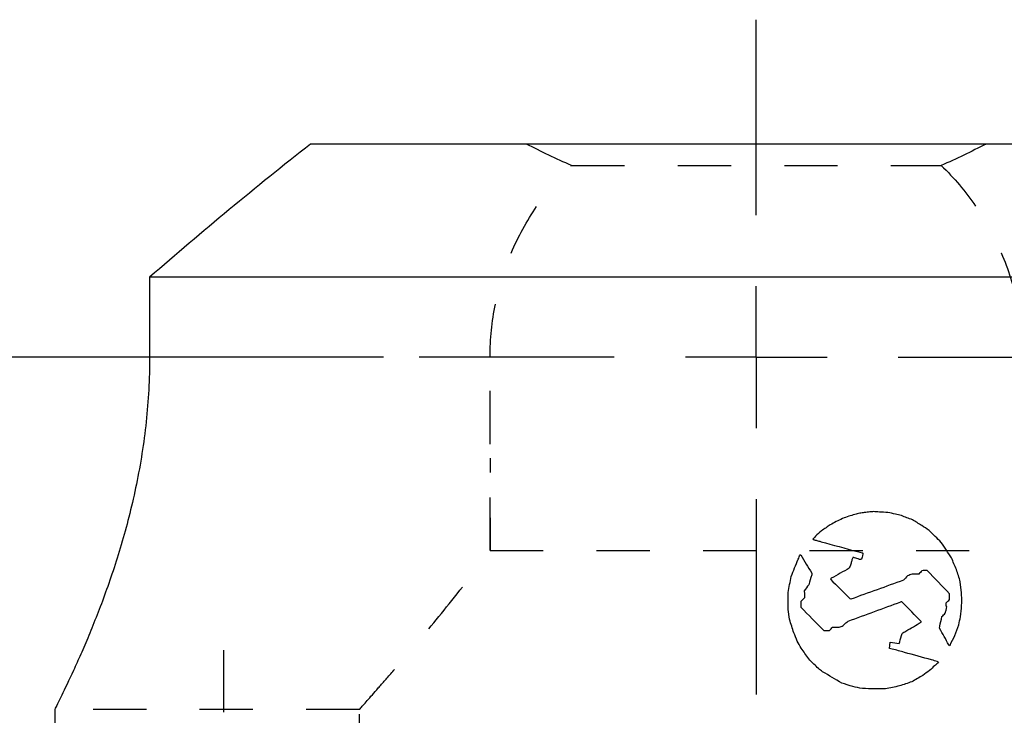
# Model space of a CAD drawing. Header units: inches. Extents: x 1 to 129, y 1 to 99.
# Tile 10 of 31: x 6.98 to 8.83, y 7.68 to 8.98. Entities that reach past the tile are written whole.
import ezdxf

# ---------------------------------------------------------------- set-up
doc = ezdxf.new("R2010")
doc.units = ezdxf.units.IN
doc.header["$LTSCALE"] = 2
doc.header["$MEASUREMENT"] = 0
doc.linetypes.add('CENTERX2', pattern=[0.8, 0.5, -0.1, 0.1, -0.1])
doc.linetypes.add('HIDDEN', pattern=[0.075, 0.05, -0.025])
doc.layers.add('CENTER', color=40, linetype='CENTERX2')
doc.layers.add('HIDDEN', color=102, linetype='HIDDEN')
doc.layers.add('DIMENSIONS', color=140, linetype='Continuous', lineweight=25)
doc.styles.add('SLDTEXTSTYLE0', font='TXT', dxfattribs={"width": 0.7})
doc.dimstyles.new('SLDDIMSTYLE1', dxfattribs={"dimtxt": 0.169922, "dimasz": 0.26, "dimexe": 0, "dimexo": 0.0625, "dimgap": 0.04248, "dimtad": 0, "dimtih": 1, "dimtoh": 1, "dimlfac": 0.75, "dimrnd": 1e-09, "dimzin": 4, "dimdsep": 46, "dimtxsty": 'SLDTEXTSTYLE0', "dimsah": 1, "dimcen": 0.09, "dimadec": 0, "dimazin": 1, "dimtfac": 1, "dimtofl": 0, "dimtmove": 0, "dimatfit": 3, "dimfxl": 0, "dimfrac": 2, "dimtolj": 1, "dimtzin": 12, "dimarcsym": 0})

# ---------------------------------------------------------------- blocks, each defined once
blk = doc.blocks.new('_D_3')
at = {"layer": 'DIMENSIONS'}
for p, q in [((7.628, 8.3489), (5.059, 8.3489)), ((5.309, 8.3489), (5.309, 7.4118)), ((5.0565, 7.1037), (4.9994, 7.1037)), ((4.9994, 7.1037), (4.9994, 6.8336)), ((5.5614, 7.1037), (5.6185, 7.1037)), ((5.6185, 7.1037), (5.6185, 6.8336)), ((4.9994, 6.8336), (5.0565, 6.8336)), ((5.6185, 6.8336), (5.5614, 6.8336)), ((5.309, 5.8156), (5.309, 6.7956)), ((7.2989, 5.8156), (5.059, 5.8156))]:
    blk.add_line(p, q, dxfattribs=at)
for points in [[(5.309, 8.3489), (5.269, 8.0889), (5.349, 8.0889)], [(5.309, 5.8156), (5.349, 6.0756), (5.269, 6.0756)]]:
    blk.add_solid(points, dxfattribs=at)
at = {"layer": 'DIMENSIONS', "char_height": 0.16667, "attachment_point": 1, "style": 'SLDTEXTSTYLE0'}
for s, insert in [('1.90', (5.0565, 7.3565)), ('48.3', (5.0565, 7.0484))]:
    blk.add_mtext(s, dxfattribs=dict(at, insert=insert))
blk = doc.blocks.new('SW_CENTERMARKSYMBOL_2')
at = {"layer": 'CENTER', "color": 0}
for p, q in [((0, 0.2667), (0, 0.3833)), ((0, 0), (0, 0.1333)), ((-0.2667, 0), (-0.3833, 0)), ((0, 0), (-0.1333, 0)), ((0, 0), (0, -0.1333)), ((0, 0), (0.1333, 0)), ((0.2667, 0), (0.3833, 0)), ((0, -0.2667), (0, -0.3833))]:
    blk.add_line(p, q, dxfattribs=at)
blk = doc.blocks.new('SW_CENTERMARKSYMBOL_4')
at = {"layer": 'CENTER', "color": 0}
for p, q in [((0, 0.2667), (0, 0.6333)), ((0, 0), (0, 0.1333)), ((-0.2667, 0), (-0.6333, 0)), ((0, 0), (-0.1333, 0)), ((0, 0), (0, -0.1333)), ((0, 0), (0.1333, 0)), ((0.2667, 0), (0.6333, 0)), ((0, -0.2667), (0, -0.6333))]:
    blk.add_line(p, q, dxfattribs=at)

msp = doc.modelspace()

# ---------------------------------------------------------------- linework, layer by layer
for p, q in [((9.1984, 8.7489), (7.5243, 8.7489)), ((9.5008, 8.4989), (7.222, 8.4989)), ((7.222, 8.4989), (7.222, 8.349)), ((8.4437, 7.9779), (8.4447, 7.9779)), ((8.5429, 7.9728), (8.5424, 7.9721)), ((8.5601, 7.9734), (8.5591, 7.9694)), ((8.5611, 7.9759), (8.5601, 7.9734)), ((8.5614, 7.9799), (8.5611, 7.9759)), ((8.5613, 7.981), (8.5614, 7.9799)), ((8.4655, 7.9432), (8.4655, 7.94)), ((8.747, 7.9066), (8.7445, 7.9271)), ((8.4211, 7.8752), (8.4211, 7.9073)), ((8.4515, 7.9104), (8.4521, 7.9043)), ((8.4521, 7.9043), (8.4521, 7.8972)), ((8.7242, 7.8938), (8.7241, 7.9047)), ((8.7473, 7.8928), (8.747, 7.9066)), ((8.445, 7.8902), (8.445, 7.8794)), ((8.6347, 7.8895), (8.6329, 7.8895)), ((8.718, 7.8813), (8.7181, 7.8879)), ((8.7188, 7.8768), (8.7189, 7.8806)), ((8.7449, 7.8613), (8.747, 7.8774)), ((8.747, 7.8774), (8.7473, 7.8928)), ((8.4237, 7.8567), (8.4211, 7.8752)), ((8.7178, 7.8736), (8.7188, 7.8768)), ((8.512, 7.8418), (8.5169, 7.8418)), ((8.6709, 7.8513), (8.6709, 7.8527)), ((8.7056, 7.8399), (8.7058, 7.8437)), ((8.4881, 7.8357), (8.4988, 7.8357)), ((8.6116, 7.802), (8.613, 7.8137)), ((8.7252, 7.8084), (8.7247, 7.8068)), ((8.604, 7.726), (8.5835, 7.726)), ((7.0439, 7.6876), (7.0439, 5.6656))]:
    msp.add_line(p, q)
for points in [[(7.5243, 8.7489), (7.4213, 8.6683), (7.321, 8.5843), (7.222, 8.4989)], [(8.5233, 8.0458), (8.5193, 8.0439), (8.5153, 8.042), (8.5113, 8.0401)], [(8.535, 8.0503), (8.5311, 8.0488), (8.5272, 8.0473), (8.5233, 8.0458)], [(8.5464, 8.0534), (8.5426, 8.0523), (8.5388, 8.0513), (8.535, 8.0503)], [(8.5558, 8.0558), (8.5527, 8.055), (8.5495, 8.0542), (8.5464, 8.0534)], [(8.5642, 8.057), (8.5614, 8.0566), (8.5586, 8.0562), (8.5558, 8.0558)], [(8.5747, 8.0582), (8.5712, 8.0578), (8.5677, 8.0574), (8.5642, 8.057)], [(8.5811, 8.0588), (8.579, 8.0586), (8.5769, 8.0584), (8.5747, 8.0582)], [(8.5872, 8.0587), (8.5851, 8.0587), (8.5831, 8.0588), (8.5811, 8.0588)], [(8.5925, 8.058), (8.5907, 8.0582), (8.589, 8.0585), (8.5872, 8.0587)], [(8.6084, 8.0571), (8.6031, 8.0574), (8.5978, 8.0577), (8.5925, 8.058)], [(8.6226, 8.0542), (8.6179, 8.0552), (8.6132, 8.0561), (8.6084, 8.0571)], [(8.634, 8.0513), (8.6302, 8.0523), (8.6264, 8.0532), (8.6226, 8.0542)], [(8.6545, 8.0435), (8.6476, 8.0461), (8.6408, 8.0487), (8.634, 8.0513)], [(8.4926, 8.0287), (8.4896, 8.0268), (8.4866, 8.0248), (8.4836, 8.0229)], [(8.5003, 8.0341), (8.4977, 8.0323), (8.4952, 8.0305), (8.4926, 8.0287)], [(8.5113, 8.0401), (8.5076, 8.0381), (8.504, 8.0361), (8.5003, 8.0341)], [(8.672, 8.0329), (8.6661, 8.0364), (8.6603, 8.04), (8.6545, 8.0435)], [(8.6858, 8.0234), (8.6812, 8.0266), (8.6766, 8.0297), (8.672, 8.0329)], [(8.4725, 8.0125), (8.4708, 8.0108), (8.4691, 8.0091), (8.4673, 8.0074)], [(8.4673, 8.0074), (8.4676, 8.0071), (8.4679, 8.0069), (8.4682, 8.0067)], [(8.4682, 8.0067), (8.4689, 8.0064), (8.4696, 8.0061), (8.4703, 8.0058)], [(8.4836, 8.0229), (8.4799, 8.0194), (8.4762, 8.016), (8.4725, 8.0125)], [(8.7087, 8.0012), (8.7011, 8.0086), (8.6934, 8.016), (8.6858, 8.0234)], [(8.4703, 8.0058), (8.4713, 8.0056), (8.4724, 8.0054), (8.4735, 8.0052)], [(8.4735, 8.0052), (8.4759, 8.0045), (8.4783, 8.0038), (8.4807, 8.0031)], [(8.4807, 8.0031), (8.4842, 8.0021), (8.4877, 8.0012), (8.4911, 8.0003)], [(8.4911, 8.0003), (8.5141, 7.994), (8.537, 7.9877), (8.5599, 7.9814)], [(8.7278, 7.9721), (8.7215, 7.9818), (8.7151, 7.9915), (8.7087, 8.0012)], [(8.44, 7.9694), (8.4413, 7.9723), (8.4425, 7.9751), (8.4437, 7.9779)], [(8.4447, 7.9779), (8.4517, 7.9663), (8.4586, 7.9547), (8.4655, 7.9432)], [(8.5424, 7.9721), (8.5418, 7.9703), (8.5412, 7.9686), (8.5406, 7.9668)], [(8.5456, 7.9723), (8.5447, 7.9725), (8.5438, 7.9726), (8.5429, 7.9728)], [(8.5553, 7.9692), (8.5521, 7.9702), (8.5488, 7.9712), (8.5456, 7.9723)], [(8.5599, 7.9814), (8.5603, 7.9813), (8.5608, 7.9812), (8.5613, 7.981)], [(8.7373, 7.9503), (8.7342, 7.9575), (8.731, 7.9648), (8.7278, 7.9721)], [(8.4268, 7.9372), (8.4312, 7.9479), (8.4356, 7.9587), (8.44, 7.9694)], [(8.536, 7.9527), (8.5247, 7.9463), (8.5135, 7.94), (8.5022, 7.9337)], [(8.5388, 7.9602), (8.5379, 7.9577), (8.5369, 7.9552), (8.536, 7.9527)], [(8.5406, 7.9668), (8.54, 7.9646), (8.5394, 7.9624), (8.5388, 7.9602)], [(8.5591, 7.9694), (8.5578, 7.9693), (8.5565, 7.9692), (8.5553, 7.9692)], [(8.4211, 7.9073), (8.423, 7.9173), (8.4249, 7.9273), (8.4268, 7.9372)], [(8.4655, 7.94), (8.4636, 7.9338), (8.4617, 7.9277), (8.4598, 7.9216)], [(8.5022, 7.9337), (8.5017, 7.9331), (8.5012, 7.9325), (8.5007, 7.9319)], [(8.6455, 7.9384), (8.6429, 7.9356), (8.6402, 7.9328), (8.6375, 7.93)], [(8.6538, 7.9415), (8.651, 7.9405), (8.6483, 7.9394), (8.6455, 7.9384)], [(8.6664, 7.9417), (8.6622, 7.9416), (8.658, 7.9415), (8.6538, 7.9415)], [(8.6725, 7.948), (8.6705, 7.9459), (8.6685, 7.9438), (8.6664, 7.9417)], [(8.6825, 7.9483), (8.6792, 7.9482), (8.6759, 7.9481), (8.6725, 7.948)], [(8.7241, 7.9047), (8.7103, 7.9192), (8.6964, 7.9337), (8.6825, 7.9483)], [(8.7445, 7.9271), (8.7421, 7.9348), (8.7397, 7.9425), (8.7373, 7.9503)], [(8.4598, 7.9216), (8.457, 7.9179), (8.4543, 7.9141), (8.4515, 7.9104)], [(8.5007, 7.9319), (8.5129, 7.9198), (8.5251, 7.9077), (8.5373, 7.8956)], [(8.6375, 7.93), (8.6048, 7.9182), (8.5719, 7.9063), (8.5387, 7.8945)], [(8.4521, 7.8972), (8.4497, 7.8949), (8.4474, 7.8925), (8.445, 7.8902)], [(8.445, 7.8794), (8.4594, 7.8649), (8.4737, 7.8503), (8.4881, 7.8357)], [(8.5339, 7.8534), (8.5671, 7.8654), (8.6001, 7.8775), (8.6329, 7.8895)], [(8.5373, 7.8956), (8.5378, 7.8952), (8.5383, 7.8949), (8.5387, 7.8945)], [(8.636, 7.8882), (8.6355, 7.8886), (8.6351, 7.8891), (8.6347, 7.8895)], [(8.6709, 7.8527), (8.6593, 7.8645), (8.6477, 7.8764), (8.636, 7.8882)], [(8.7189, 7.8806), (8.7186, 7.8808), (8.7183, 7.8811), (8.718, 7.8813)], [(8.7181, 7.8879), (8.7201, 7.8899), (8.7222, 7.8918), (8.7242, 7.8938)], [(8.7058, 7.8437), (8.7072, 7.8497), (8.7086, 7.8557), (8.71, 7.8617)], [(8.71, 7.8617), (8.712, 7.8638), (8.714, 7.8659), (8.716, 7.868)], [(8.716, 7.868), (8.7166, 7.8699), (8.7172, 7.8718), (8.7178, 7.8736)], [(8.7415, 7.8461), (8.7426, 7.8512), (8.7437, 7.8562), (8.7449, 7.8613)], [(8.4319, 7.8313), (8.4292, 7.8398), (8.4264, 7.8483), (8.4237, 7.8567)], [(8.4988, 7.8357), (8.5007, 7.8378), (8.5027, 7.8399), (8.5046, 7.8421)], [(8.5046, 7.8421), (8.5071, 7.842), (8.5096, 7.8419), (8.512, 7.8418)], [(8.5169, 7.8418), (8.5195, 7.8428), (8.522, 7.8438), (8.5246, 7.8448)], [(8.5246, 7.8448), (8.5263, 7.8466), (8.528, 7.8485), (8.5297, 7.8504)], [(8.5297, 7.8504), (8.5307, 7.851), (8.5318, 7.8517), (8.5328, 7.8523)], [(8.5328, 7.8523), (8.5331, 7.8527), (8.5335, 7.8531), (8.5339, 7.8534)], [(8.6424, 7.8346), (8.6519, 7.8401), (8.6614, 7.8457), (8.6709, 7.8513)], [(8.7343, 7.8265), (8.7367, 7.833), (8.7391, 7.8396), (8.7415, 7.8461)], [(8.4383, 7.8158), (8.4362, 7.821), (8.434, 7.8261), (8.4319, 7.8313)], [(8.6308, 7.8143), (8.6322, 7.8196), (8.6336, 7.8249), (8.635, 7.8303)], [(8.635, 7.8303), (8.6375, 7.8317), (8.6399, 7.8331), (8.6424, 7.8346)], [(8.7228, 7.8087), (8.7171, 7.8191), (8.7114, 7.8295), (8.7056, 7.8399)], [(8.7252, 7.8084), (8.7283, 7.8144), (8.7313, 7.8205), (8.7343, 7.8265)], [(8.4458, 7.8026), (8.4433, 7.807), (8.4408, 7.8114), (8.4383, 7.8158)], [(8.613, 7.8137), (8.6185, 7.8129), (8.624, 7.8121), (8.6295, 7.8114)], [(8.6295, 7.8114), (8.6299, 7.8123), (8.6304, 7.8133), (8.6308, 7.8143)], [(8.7247, 7.8068), (8.7241, 7.8074), (8.7234, 7.8081), (8.7228, 7.8087)], [(8.4598, 7.7827), (8.4551, 7.7894), (8.4505, 7.796), (8.4458, 7.8026)], [(8.6168, 7.8009), (8.6151, 7.8013), (8.6133, 7.8017), (8.6116, 7.802)], [(8.6397, 7.7946), (8.6321, 7.7967), (8.6244, 7.7988), (8.6168, 7.8009)], [(8.6907, 7.7805), (8.6737, 7.7852), (8.6567, 7.7899), (8.6397, 7.7946)], [(8.4696, 7.7728), (8.4663, 7.7761), (8.463, 7.7794), (8.4598, 7.7827)], [(8.478, 7.7642), (8.4752, 7.767), (8.4724, 7.7699), (8.4696, 7.7728)], [(8.6962, 7.7697), (8.693, 7.7666), (8.6898, 7.7636), (8.6866, 7.7605)], [(8.7011, 7.7776), (8.6976, 7.7785), (8.6941, 7.7795), (8.6907, 7.7805)], [(8.7022, 7.7741), (8.7002, 7.7726), (8.6982, 7.7712), (8.6962, 7.7697)], [(8.7034, 7.7765), (8.7026, 7.7769), (8.7018, 7.7772), (8.7011, 7.7776)], [(8.7034, 7.7765), (8.703, 7.7757), (8.7026, 7.7749), (8.7022, 7.7741)], [(8.4859, 7.7583), (8.4833, 7.7603), (8.4807, 7.7622), (8.478, 7.7642)], [(8.5218, 7.737), (8.5099, 7.7441), (8.4979, 7.7512), (8.4859, 7.7583)], [(8.6741, 7.7515), (8.6672, 7.7475), (8.6604, 7.7434), (8.6535, 7.7394)], [(8.6866, 7.7605), (8.6824, 7.7575), (8.6783, 7.7545), (8.6741, 7.7515)], [(8.5426, 7.7304), (8.5357, 7.7326), (8.5288, 7.7348), (8.5218, 7.737)], [(8.5606, 7.7269), (8.5546, 7.7281), (8.5486, 7.7292), (8.5426, 7.7304)], [(8.6302, 7.7317), (8.6215, 7.7298), (8.6127, 7.7279), (8.604, 7.726)], [(8.6535, 7.7394), (8.6457, 7.7368), (8.6379, 7.7343), (8.6302, 7.7317)], [(8.5835, 7.726), (8.5759, 7.7263), (8.5683, 7.7266), (8.5606, 7.7269)]]:
    msp.add_open_spline(points, degree=3)
msp.add_open_spline([(7.222, 8.349), (7.222, 8.3076), (7.2197, 8.2671), (7.2134, 8.2074), (7.2108, 8.1876), (7.2046, 8.1486), (7.2011, 8.1292), (7.1895, 8.0728), (7.1805, 8.0371), (7.1657, 7.9861), (7.1605, 7.9695), (7.15, 7.9375), (7.1447, 7.9221), (7.1287, 7.8779), (7.118, 7.8508), (7.1026, 7.8138), (7.0975, 7.8021), (7.0879, 7.7802), (7.0834, 7.7701), (7.0705, 7.7421), (7.063, 7.7264), (7.054, 7.7079), (7.0513, 7.7025), (7.0469, 7.6936), (7.0452, 7.6901), (7.0439, 7.6876)], degree=3, knots=[0, 0, 0, 0, 0.125, 0.125, 0.1875, 0.1875, 0.25, 0.25, 0.375, 0.375, 0.4375, 0.4375, 0.5, 0.5, 0.625, 0.625, 0.6875, 0.6875, 0.75, 0.75, 0.875, 0.875, 0.9375, 0.9375, 1, 1, 1, 1])
at = {"layer": 'HIDDEN'}
for p, q in [((8.0141, 8.7086), (8.7087, 8.7086)), ((7.8614, 8.349), (7.222, 8.349)), ((7.8613, 8.1594), (7.8613, 8.1324)), ((7.8613, 8.0472), (7.8613, 7.9856)), ((7.8613, 7.9856), (8.8614, 7.9856)), ((7.616, 7.6876), (7.0439, 7.6876)), ((7.616, 6.1788), (7.616, 7.6876))]:
    msp.add_line(p, q, dxfattribs=at)
for points in [[(8.0141, 8.7086), (7.9856, 8.7211), (7.9575, 8.7346), (7.9299, 8.7489)], [(8.7929, 8.7489), (8.7652, 8.7346), (8.7372, 8.7211), (8.7087, 8.7086)]]:
    msp.add_open_spline(points, degree=3, dxfattribs=at)
for points, knots in [([(7.8614, 8.349), (7.8614, 8.3827), (7.8648, 8.4159), (7.8747, 8.4648), (7.8788, 8.4809), (7.8888, 8.513), (7.8946, 8.5288), (7.9142, 8.575), (7.9301, 8.6042), (7.9585, 8.6455), (7.9687, 8.6589), (7.9905, 8.6846), (8.002, 8.6969), (8.0141, 8.7086)], [0, 0, 0, 0, 0.25, 0.25, 0.375, 0.375, 0.5, 0.5, 0.75, 0.75, 0.875, 0.875, 1, 1, 1, 1]), ([(8.7087, 8.7086), (8.7329, 8.6852), (8.7544, 8.6597), (8.7827, 8.6186), (8.7915, 8.6044), (8.8076, 8.575), (8.815, 8.5598), (8.8346, 8.5137), (8.8445, 8.4819), (8.8546, 8.4328), (8.8571, 8.4162), (8.8605, 8.3827), (8.8614, 8.3659), (8.8614, 8.349)], [0, 0, 0, 0, 0.25, 0.25, 0.375, 0.375, 0.5, 0.5, 0.75, 0.75, 0.875, 0.875, 1, 1, 1, 1]), ([(7.8613, 7.9856), (7.8613, 8.0397), (7.8613, 8.0975), (7.8613, 8.1743), (7.8613, 8.1899), (7.8613, 8.2214), (7.8613, 8.2372), (7.8614, 8.2847), (7.8614, 8.3167), (7.8614, 8.349)], [0, 0, 0, 0, 0.5, 0.5, 0.625, 0.625, 0.75, 0.75, 1, 1, 1, 1]), ([(7.616, 7.6876), (7.6219, 7.6942), (7.6331, 7.7068), (7.6563, 7.7333), (7.6652, 7.7434), (7.6845, 7.7658), (7.695, 7.778), (7.7284, 7.8172), (7.7536, 7.8473), (7.8061, 7.9124), (7.8336, 7.9475), (7.8613, 7.9856)], [0, 0, 0, 0, 0.25, 0.25, 0.375, 0.375, 0.5, 0.5, 0.75, 0.75, 1, 1, 1, 1])]:
    msp.add_open_spline(points, degree=3, knots=knots, dxfattribs=at)

# ---------------------------------------------------------------- block references
at = {"layer": 'CENTER'}
for name, p in [('SW_CENTERMARKSYMBOL_4', (8.3614, 8.3489)), ('SW_CENTERMARKSYMBOL_2', (7.3614, 7.4156))]:
    msp.add_blockref(name, p, dxfattribs=at)

# ---------------------------------------------------------------- dimensions: what is measured, and where the dimension line sits
at = {"layer": 'DIMENSIONS'}
dim = msp.add_linear_dim(base=(5.309, 5.8156), p1=(7.728, 8.3489), p2=(7.3989, 5.8156), angle=90, dimstyle='SLDDIMSTYLE1', dxfattribs=at)
dim.commit()
dim.dimension.update_dxf_attribs({"geometry": '_D_3', "text_midpoint": (5.309, 7.1037), "dimtype": 160})

doc.saveas('drawing.dxf')
